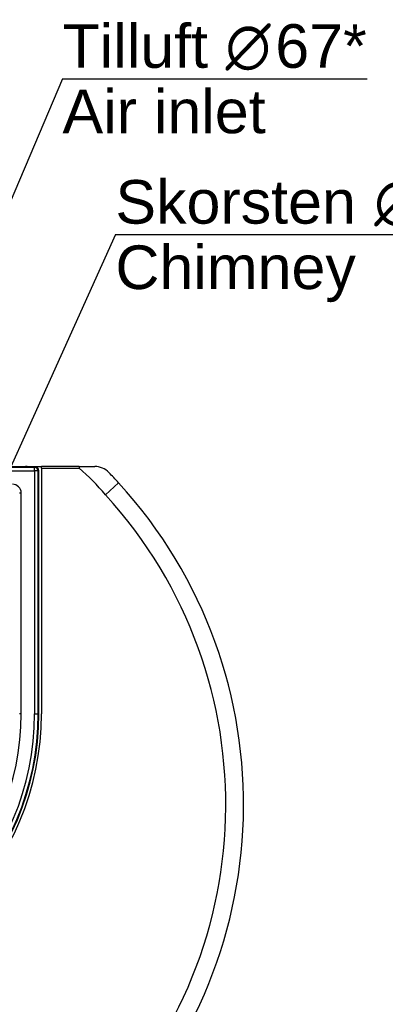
# Model space of a CAD drawing. Header units: millimetres. Extents: x -639 to 372, y 698 to 1570.
# Tile 6 of 7: x -229 to -23, y 1016 to 1570. Entities that reach past the tile are written whole.
import ezdxf
from ezdxf.enums import TextEntityAlignment as Align

# ---------------------------------------------------------------- set-up
doc = ezdxf.new("R2010")
doc.units = ezdxf.units.MM
doc.layers.add('2', color=7, linetype='Continuous')
doc.layers.add('Default', color=7, linetype='Continuous')
doc.styles.add('SEACAD_arial_ttf', font='arial.ttf')
doc.styles.add('SEACAD_semeca1_ttf', font='semeca1.ttf')

# ---------------------------------------------------------------- blocks, each defined once
blk = doc.blocks.new('SEANNOT_GROUP')
at = {"layer": 'Default', "linetype": 'Continuous'}
blk.add_hatch(color=1, dxfattribs=at).paths.add_polyline_path([(-279.74, 1223.48), (-284.18, 1206.67), (-274.53, 1221.13)])
at = {"layer": 'Default', "color": 1, "linetype": 'Continuous'}
blk.add_line((-174.96, 1449), (55.9, 1449), dxfattribs=at)
blk.add_lwpolyline([(-174.96, 1449), (-284.18, 1206.67)], dxfattribs=at)
for s, style, p in [('Skorsten ', 'SEACAD_arial_ttf', (-174.96, 1479.62)), ('O', 'SEACAD_semeca1_ttf', (-29.56, 1479.62)), ('150', 'SEACAD_arial_ttf', (-1.62, 1479.62)), ('Chimney', 'SEACAD_arial_ttf', (-174.96, 1442.87))]:
    blk.add_text(s, height=24.5, dxfattribs=dict(at, style=style)).set_placement(p, align=Align.TOP_LEFT)
blk = doc.blocks.new('SEANNOT_GROUP1')
at = {"layer": 'Default', "linetype": 'Continuous'}
blk.add_hatch(color=1, dxfattribs=at).paths.add_polyline_path([(-333.48, 1240.42), (-337.55, 1223.51), (-328.22, 1238.18)])
at = {"layer": 'Default', "color": 1, "linetype": 'Continuous'}
blk.add_line((-204.7, 1536.57), (-33.49, 1536.57), dxfattribs=at)
blk.add_lwpolyline([(-204.7, 1536.57), (-337.55, 1223.51)], dxfattribs=at)
for s, style, p in [('Tilluft ', 'SEACAD_arial_ttf', (-204.7, 1567.2)), ('O', 'SEACAD_semeca1_ttf', (-113.1, 1567.2)), ('67*', 'SEACAD_arial_ttf', (-85.16, 1567.2)), ('Air inlet', 'SEACAD_arial_ttf', (-204.7, 1530.45))]:
    blk.add_text(s, height=24.5, dxfattribs=dict(at, style=style)).set_placement(p, align=Align.TOP_LEFT)

msp = doc.modelspace()

# ---------------------------------------------------------------- linework, layer by layer
at = {"layer": '2', "color": 7, "linetype": 'Continuous'}
for p, q in [((-220.32, 1318.15), (-521.67, 1318.15)), ((-516.46, 1318.62), (-225.52, 1318.62)), ((-224.18, 1318.4), (-224.53, 1318.58)), ((-224.48, 1318.55), (-221.99, 1318.55)), ((-219.99, 1318.31), (-222.19, 1318.31)), ((-221.99, 1318.62), (-216.49, 1318.62)), ((-221.99, 1318.62), (-221.99, 1318.31)), ((-219.99, 1318.31), (-220.32, 1318.15)), ((-220.32, 1316.15), (-220.32, 1318.15)), ((-216.49, 1317.62), (-216.49, 1318.62)), ((-195.37, 1318.62), (-216.49, 1318.62)), ((-216.49, 1317.62), (-216.49, 1179.62)), ((-216.49, 1317.62), (-195.37, 1317.62)), ((-195.37, 1318.62), (-186.58, 1318.62)), ((-195.37, 1318.62), (-195.37, 1317.62)), ((-521.67, 1316.15), (-220.32, 1316.15)), ((-220.32, 1316.15), (-220.32, 1179.62)), ((-218.33, 1316.15), (-220.32, 1316.15)), ((-218.33, 1316.15), (-217.99, 1316.32)), ((-218.33, 1179.62), (-218.33, 1316.15)), ((-217.99, 1179.62), (-217.99, 1316.32)), ((-180.6, 1302.73), (-173.22, 1309.48)), ((-227.87, 1303.73), (-228.86, 1303.73)), ((-227.87, 1179.62), (-227.87, 1303.73)), ((-227.87, 1179.62), (-228.86, 1179.62)), ((-220.32, 1179.62), (-218.33, 1179.62)), ((-217.99, 1179.62), (-218.33, 1179.62))]:
    msp.add_line(p, q, dxfattribs=at)
for centre, radius, start, end in [((-262.79, 1235.97), 105.89, 39.0854, 50.4565), ((-186.58, 1307.62), 11, 44.1467, 90), ((-370.99, 1128.62), 268, 42.4407, 44.1467), ((-370.99, 1128.62), 268, 137.5593, 42.4407), ((-370.99, 1128.62), 258, 137.5593, 42.4407), ((-370.99, 1179.62), 154.5, 180, 0), ((-370.99, 1179.62), 153, 180, 0), ((-370.99, 1179.62), 152.66, 180, 0), ((-370.99, 1179.62), 150.67, 180, 0), ((-370.99, 1179.62), 143.13, 180, 0)]:
    msp.add_arc(centre, radius, start, end, dxfattribs=at)
for centre, major_axis, ratio, start_param, end_param in [((-225.52, 1318.57), (1, 0), 0.052408, 0.10472, 1.570796), ((-222.19, 1318.41), (2, 0), 0.052408, 3.246312, 4.712389), ((-220.32, 1316.15), (0.89, -1.79), 0.993174, 1.110978, 2.676304), ((-220, 1316.31), (-1.8, -0.9), 0.993174, 2.681774, 4.2471), ((-232.9, 1303.68), (-3.88, -3.23), 0.990779, 2.451957, 4.013643)]:
    msp.add_ellipse(centre, major_axis=major_axis, ratio=ratio, start_param=start_param, end_param=end_param, dxfattribs=at)

# ---------------------------------------------------------------- block references
at = {"layer": 'Default'}
for name in ['SEANNOT_GROUP1', 'SEANNOT_GROUP']:
    msp.add_blockref(name, (0, 0), dxfattribs=at)

doc.saveas('drawing.dxf')
